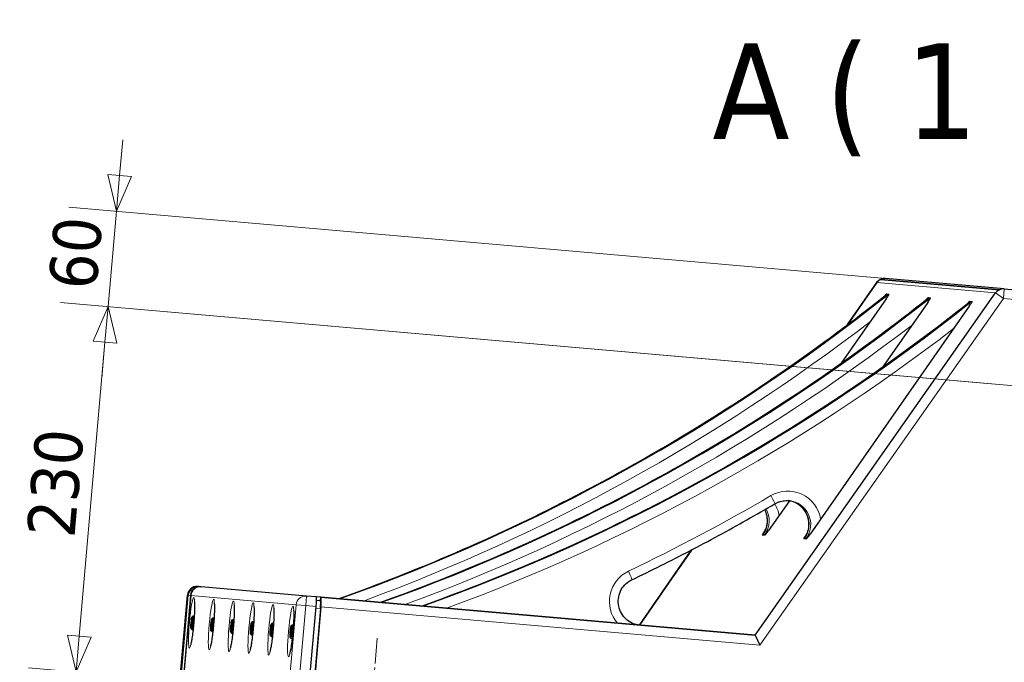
# Model space of a CAD drawing. Header units: millimetres. Extents: x -2236 to 4365, y 90 to 3088.
# Tile 29 of 39: x 2278 to 2896, y 992 to 1395. Entities that reach past the tile are written whole.
import ezdxf

# ---------------------------------------------------------------- set-up
doc = ezdxf.new("R2010")
doc.units = ezdxf.units.MM
doc.header["$LTSCALE"] = 15
doc.linetypes.add('CHAIN', pattern=[0.3543, 0.2362, -0.0295, 0.0591, -0.0295])
for name, color, linetype, lineweight, true_color in [('Centro (ISO)', 7, 'Continuous', 15, 0x0080bf), ('Quota (ISO)', 7, 'Continuous', 15, 0x008000), ('Simbolo (ISO)', 5, 'Continuous', 25, 0x0000ff), ('Visibile sottile (ISO)', 9, 'Continuous', 18, 0x808080)]:
    doc.layers.add(name, color=color, linetype=linetype, lineweight=lineweight, true_color=true_color)
doc.layers.add('Visibile (ISO)', color=7, linetype='Continuous', lineweight=25)
doc.styles.add('Etichetta testo (ISO)', font='tahoma.ttf')
doc.styles.add('Testo nota (ISO)', font='tahoma.ttf')
doc.dimstyles.new('Default (ISO)', dxfattribs={"dimscale": 15, "dimtxt": 2, "dimasz": 1.5, "dimexe": 2, "dimexo": 0.5, "dimgap": 0.5, "dimtad": 1, "dimtoh": 1, "dimrnd": 1e-08, "dimtxsty": 'Testo nota (ISO)', "dimblk": 'Filled-1', "dimcen": 0.09, "dimdle": 10, "dimclrd": 256, "dimclre": 256, "dimclrt": 256, "dimazin": 2, "dimtfac": 0.75, "dimtmove": 0, "dimatfit": 3, "dimfxl": 0, "dimtolj": 1, "dimtzin": 0, "dimlwd": -1, "dimlwe": -1, "dimarcsym": 0})

# ---------------------------------------------------------------- blocks, each defined once
blk = doc.blocks.new('Filled-1')
at = {"color": 0}
for p, q in [((0, 0), (-1, 0.333)), ((-1, 0.333), (-1, -0.333)), ((-1, 0), (0, 0)), ((-1, -0.333), (0, 0))]:
    blk.add_line(p, q, dxfattribs=at)
at = {"color": 0, "flags": 128}
blk.add_lwpolyline([(-1, -0.333), (0, 0), (-1, 0.333), (-1, -0.333)], dxfattribs=at)
at = {"color": 0}
blk.add_solid([(-1, -0.333), (0, 0), (-1, 0.333), (-1, -0.333)], dxfattribs=at)
blk = doc.blocks.new('*D6')
at = {"layer": 'Defpoints', "color": 0, "transparency": 16777216}
for p in [(2928.95, 1125.26), (3076.09, 449.36), (2859.95, 336.53)]:
    blk.add_point(p, dxfattribs=at)
at = {"layer": 'Quota (ISO)', "transparency": 16777216}
for p, q in [((2928.3, 1117.79), (2857.33, 306.65)), ((3075.44, 441.89), (3062.04, 288.74)), ((3042.24, 320.59), (2882.36, 334.57))]:
    blk.add_line(p, q, dxfattribs=at)
at = {"layer": 'Quota (ISO)', "transparency": 16777216, "xscale": 22.5, "yscale": 22.5, "zscale": 22.5}
for p, rotation in [((2859.95, 336.53), 174.999999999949), ((3064.66, 318.62), 354.999999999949)]:
    blk.add_blockref('Filled-1', p, dxfattribs=dict(at, rotation=rotation))
at = {"layer": 'Quota (ISO)', "transparency": 16777216, "insert": (2933, 353.36), "char_height": 30, "attachment_point": 4, "rotation": 355, "style": 'Testo nota (ISO)'}
blk.add_mtext('\\A1; 206', dxfattribs=at)
blk = doc.blocks.new('*D7')
at = {"layer": 'Defpoints', "color": 0, "transparency": 16777216}
for p in [(2928.95, 1125.26), (2495.91, 932.27), (2446.95, 372.67)]:
    blk.add_point(p, dxfattribs=at)
at = {"layer": 'Quota (ISO)', "transparency": 16777216}
for p, q in [((2928.3, 1117.79), (2857.33, 306.65)), ((2495.25, 924.8), (2444.33, 342.78)), ((2837.53, 338.5), (2469.36, 370.71))]:
    blk.add_line(p, q, dxfattribs=at)
at = {"layer": 'Quota (ISO)', "transparency": 16777216, "xscale": 22.5, "yscale": 22.5, "zscale": 22.5}
for p, rotation in [((2446.95, 372.67), 174.9999999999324), ((2859.95, 336.53), 354.9999999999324)]:
    blk.add_blockref('Filled-1', p, dxfattribs=dict(at, rotation=rotation))
at = {"layer": 'Quota (ISO)', "transparency": 16777216, "insert": (2616.43, 380.79), "char_height": 30, "attachment_point": 4, "rotation": 355, "style": 'Testo nota (ISO)'}
blk.add_mtext('\\A1; 415', dxfattribs=at)
blk = doc.blocks.new('*D11')
at = {"layer": 'Defpoints', "color": 0, "transparency": 16777216}
for p in [(2894.86, 1165.89), (2313.67, 985.86), (2461.82, 972.89)]:
    blk.add_point(p, dxfattribs=at)
at = {"layer": 'Quota (ISO)', "transparency": 16777216}
for p, q in [((2887.39, 1166.54), (2303.83, 1217.6)), ((2331.75, 1192.57), (2315.63, 1008.27)), ((2454.35, 973.55), (2283.78, 988.47))]:
    blk.add_line(p, q, dxfattribs=at)
at = {"layer": 'Quota (ISO)', "transparency": 16777216, "xscale": 22.5, "yscale": 22.5, "zscale": 22.5}
for p, rotation in [((2333.71, 1214.98), 84.99999999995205), ((2313.67, 985.86), 264.9999999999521)]:
    blk.add_blockref('Filled-1', p, dxfattribs=dict(at, rotation=rotation))
at = {"layer": 'Quota (ISO)', "transparency": 16777216, "insert": (2297.88, 1070.7), "char_height": 30, "attachment_point": 4, "rotation": 85, "style": 'Testo nota (ISO)'}
blk.add_mtext('\\A1;230', dxfattribs=at)
blk = doc.blocks.new('*D14')
at = {"layer": 'Defpoints', "color": 0, "transparency": 16777216}
for p in [(2895.62, 1226.05), (2333.71, 1214.98), (2918.28, 1163.84)]:
    blk.add_point(p, dxfattribs=at)
at = {"layer": 'Quota (ISO)', "transparency": 16777216}
for p, q in [((2340.9, 1297.17), (2342.86, 1319.58)), ((2888.15, 1226.7), (2309.06, 1277.37)), ((2338.94, 1274.75), (2333.71, 1214.98)), ((2910.8, 1164.49), (2303.83, 1217.6)), ((2331.75, 1192.57), (2329.79, 1170.15))]:
    blk.add_line(p, q, dxfattribs=at)
at = {"layer": 'Quota (ISO)', "transparency": 16777216, "xscale": 22.5, "yscale": 22.5, "zscale": 22.5}
for p, rotation in [((2338.94, 1274.75), 264.9999999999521), ((2333.71, 1214.98), 84.99999999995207)]:
    blk.add_blockref('Filled-1', p, dxfattribs=dict(at, rotation=rotation))
at = {"layer": 'Quota (ISO)', "transparency": 16777216, "insert": (2311.48, 1226.13), "char_height": 30, "attachment_point": 4, "rotation": 85, "style": 'Testo nota (ISO)'}
blk.add_mtext('\\A1;60', dxfattribs=at)

msp = doc.modelspace()

# ---------------------------------------------------------------- linework, layer by layer
at = {"layer": 'Centro (ISO)', "linetype": 'CHAIN', "ltscale": 5.866186}
msp.add_line((2894.865, 1165.887), (2973.751, 1158.985), dxfattribs=at)
at = {"layer": 'Centro (ISO)', "linetype": 'CHAIN', "ltscale": 5.555937}
msp.add_line((2495.908, 932.269), (2502.445, 1006.984), dxfattribs=at)
at = {"layer": 'Visibile (ISO)'}
for p, q in [((2815.582, 1230.015), (2797.216, 1203.507)), ((2797.391, 1203.638), (2815.683, 1230.04)), ((2815.677, 1230.032), (2797.391, 1203.638)), ((2818.032, 1232.031), (2892.544, 1225.512)), ((2892.544, 1225.512), (2818.032, 1232.031)), ((2821.037, 1232.575), (2821.056, 1232.573)), ((2895.602, 1226.051), (2821.056, 1232.573)), ((2739.321, 1008.846), (2890.17, 1223.524)), ((2739.321, 1008.846), (2890.164, 1223.516)), ((2822.774, 1222.385), (2821.732, 1222.476)), ((2821.766, 1222.908), (2823.311, 1222.772)), ((2895.602, 1226.051), (3136.181, 1205.003)), ((2821.566, 1219.796), (2793.404, 1179.435)), ((2847.613, 1217.517), (2819.451, 1177.156)), ((2848.821, 1220.106), (2847.779, 1220.197)), ((2847.813, 1220.629), (2849.359, 1220.494)), ((2874.868, 1217.827), (2873.826, 1217.918)), ((2873.86, 1218.35), (2875.406, 1218.215)), ((2873.66, 1215.238), (2773.85, 1072.192)), ((2760.845, 1093.162), (2747.803, 1074.471)), ((2745.632, 1074.661), (2746.153, 1075.408)), ((2745.432, 1071.549), (2743.886, 1071.684)), ((2744.424, 1072.072), (2745.466, 1071.98)), ((2771.479, 1069.27), (2769.934, 1069.405)), ((2770.471, 1069.793), (2771.513, 1069.702)), ((2771.679, 1072.382), (2772.2, 1073.129)), ((2699.391, 1062.312), (2666.75, 1015.2)), ((2666.828, 1015.191), (2699.522, 1062.38)), ((2699.522, 1062.38), (2666.828, 1015.191)), ((2390.411, 1039.371), (2389.888, 1039.417)), ((2391.824, 1039.248), (2390.411, 1039.371)), ((2391.824, 1039.248), (2391.998, 1039.232)), ((2458.112, 1033.448), (2391.998, 1039.232)), ((2357.416, 737.097), (2383.388, 1033.963)), ((2358.007, 737.045), (2383.979, 1033.911)), ((2358.007, 737.045), (2383.979, 1033.911)), ((2385.347, 1033.791), (2359.374, 736.925)), ((2385.52, 1033.776), (2359.548, 736.91)), ((2464.112, 1032.923), (2458.112, 1033.448)), ((2467.112, 1032.661), (2464.112, 1032.923)), ((2466.924, 1030.513), (2467.112, 1032.661)), ((2466.924, 1030.513), (2467.112, 1032.661)), ((2467.112, 1032.661), (2739.321, 1008.846)), ((2739.321, 1008.846), (2467.112, 1032.661)), ((2438.14, 730.034), (2464.112, 1026.9)), ((2466.828, 1025.659), (2441.03, 730.785)), ((2467.112, 1026.638), (2441.14, 729.772)), ((2464.327, 1030.897), (2466.83, 1030.678)), ((2386.069, 1018.203), (2386.323, 1018.912)), ((2386.323, 1018.912), (2386.339, 1017.371)), ((2386.382, 1020.386), (2386.918, 1020.839)), ((2386.952, 1020.852), (2387.712, 1020.786)), ((2398.816, 1019.298), (2399.351, 1019.751)), ((2399.385, 1019.764), (2400.145, 1019.698)), ((2411.249, 1018.21), (2411.785, 1018.663)), ((2411.818, 1018.677), (2412.578, 1018.61)), ((2385.731, 1012.943), (2386.18, 1012.404)), ((2385.831, 1015.953), (2386.069, 1018.203)), ((2386.186, 1015.922), (2385.831, 1015.953)), ((2385.848, 1014.412), (2385.831, 1015.953)), ((2386.101, 1015.121), (2385.848, 1014.412)), ((2386.33, 1018.18), (2386.069, 1018.203)), ((2386.339, 1017.371), (2386.101, 1015.121)), ((2398.265, 1014.865), (2398.502, 1017.115)), ((2398.619, 1014.834), (2398.265, 1014.865)), ((2398.281, 1013.324), (2398.265, 1014.865)), ((2398.535, 1014.033), (2398.281, 1013.324)), ((2398.502, 1017.115), (2398.756, 1017.824)), ((2398.764, 1017.092), (2398.502, 1017.115)), ((2398.772, 1016.283), (2398.535, 1014.033)), ((2398.756, 1017.824), (2398.772, 1016.283)), ((2410.698, 1013.777), (2410.935, 1016.027)), ((2411.052, 1013.746), (2410.698, 1013.777)), ((2410.714, 1012.236), (2410.698, 1013.777)), ((2410.968, 1012.945), (2410.714, 1012.236)), ((2410.935, 1016.027), (2411.189, 1016.736)), ((2411.197, 1016.004), (2410.935, 1016.027)), ((2411.205, 1015.195), (2410.968, 1012.945)), ((2411.189, 1016.736), (2411.205, 1015.195)), ((2423.131, 1012.69), (2423.369, 1014.94)), ((2423.486, 1012.659), (2423.131, 1012.69)), ((2423.147, 1011.149), (2423.131, 1012.69)), ((2423.369, 1014.94), (2423.622, 1015.649)), ((2423.63, 1014.917), (2423.369, 1014.94)), ((2423.639, 1014.107), (2423.401, 1011.858)), ((2423.622, 1015.649), (2423.639, 1014.107)), ((2423.682, 1017.122), (2424.218, 1017.576)), ((2424.251, 1017.589), (2425.011, 1017.522)), ((2435.564, 1011.602), (2435.802, 1013.852)), ((2435.802, 1013.852), (2436.056, 1014.561)), ((2436.063, 1013.829), (2435.802, 1013.852)), ((2436.072, 1013.02), (2435.834, 1010.77)), ((2436.056, 1014.561), (2436.072, 1013.02)), ((2436.115, 1016.035), (2436.651, 1016.488)), ((2436.685, 1016.501), (2437.445, 1016.435)), ((2447.998, 1010.514), (2448.235, 1012.764)), ((2448.235, 1012.764), (2448.489, 1013.473)), ((2448.497, 1012.741), (2448.235, 1012.764)), ((2448.489, 1013.473), (2448.505, 1011.932)), ((2448.548, 1014.947), (2449.084, 1015.4)), ((2449.118, 1015.413), (2449.878, 1015.347)), ((2386.211, 1012.385), (2386.971, 1012.318)), ((2398.164, 1011.855), (2398.613, 1011.316)), ((2398.644, 1011.297), (2399.404, 1011.23)), ((2410.598, 1010.767), (2411.047, 1010.228)), ((2411.077, 1010.209), (2411.837, 1010.143)), ((2423.031, 1009.68), (2423.48, 1009.14)), ((2423.401, 1011.858), (2423.147, 1011.149)), ((2423.511, 1009.121), (2424.271, 1009.055)), ((2435.464, 1008.592), (2435.913, 1008.053)), ((2435.919, 1011.571), (2435.564, 1011.602)), ((2435.581, 1010.061), (2435.564, 1011.602)), ((2435.834, 1010.77), (2435.581, 1010.061)), ((2435.944, 1008.034), (2436.704, 1007.967)), ((2447.897, 1007.504), (2448.346, 1006.965)), ((2448.352, 1010.483), (2447.998, 1010.514)), ((2448.014, 1008.973), (2447.998, 1010.514)), ((2448.268, 1009.682), (2448.014, 1008.973)), ((2448.505, 1011.932), (2448.268, 1009.682)), ((2448.377, 1006.946), (2449.137, 1006.879)), ((2739.321, 1008.846), (2742.243, 1002.567))]:
    msp.add_line(p, q, dxfattribs=at)
for centre, end in [((2820.514, 1226.598), 145.284397), ((2895.079, 1220.074), 144.905321), ((2389.365, 1033.44), 175)]:
    msp.add_arc(centre, 6, 85, end, dxfattribs=at)
for centre, major_axis, ratio, start_param, end_param in [((2820.533, 1226.596), (-0.523, -5.977), 0.9885696, 3.6651914, 4.1887902), ((2820.514, 1226.598), (0.523, 5.977), 0.9848078, 0, 1.0455451), ((2820.533, 1226.596), (-0.523, -5.977), 0.9885696, 3.1415927, 3.6651914), ((2819.708, 1219.958), (2.07, 2.946), 0.0754791, 0.0437165, 1.0625512), ((2821.253, 1219.823), (2.07, 2.946), 0.0754791, 4.7561054, 6.3269018), ((2845.755, 1217.679), (2.07, 2.946), 0.0754791, 0.0437165, 1.0625512), ((2847.301, 1217.544), (2.07, 2.946), 0.0754791, 4.7561054, 6.3269018), ((2871.802, 1215.4), (2.07, 2.946), 0.0754791, 0.0437165, 1.0625512), ((2873.348, 1215.265), (2.07, 2.946), 0.0754791, 4.7561054, 6.3269018), ((2745.945, 1074.633), (-2.07, -2.946), 0.0754791, 4.7561054, 6.3269018), ((2747.49, 1074.498), (-2.07, -2.946), 0.0754791, 0.0437165, 1.6145128), ((2749.319, 1068.632), (-4.921, 3.433), 0.0435779, 6.2075624, 6.7311612), ((2750.361, 1068.541), (-4.921, 3.433), 0.0435779, 5.9365409, 6.2075624), ((2771.992, 1072.355), (-2.07, -2.946), 0.0754791, 4.7561054, 6.3269018), ((2775.367, 1066.353), (-4.921, 3.433), 0.0435779, 6.2075624, 6.7311612), ((2773.537, 1072.219), (-2.07, -2.946), 0.0754791, 0.0437165, 1.6145128), ((2776.408, 1066.262), (-4.921, 3.433), 0.0435779, 5.9365409, 6.2075624), ((2389.888, 1033.394), (0.523, 5.977), 0.9885696, 0, 1.5707963), ((2389.888, 1033.394), (-0.523, -5.977), 0.9885696, 3.1415927, 4.712389), ((2391.301, 1033.27), (0.523, 5.977), 0.9961947, 0, 1.5707963), ((2391.475, 1033.255), (0.523, 5.977), 0.9961947, 0, 1.5707963), ((2463.589, 1026.946), (0.523, 5.977), 0.0874887, 4.712389, 6.2831853), ((2466.589, 1026.684), (-0.523, -5.977), 0.0874887, 1.5707963, 3.1415927), ((2466.394, 1025.697), (0.436, 4.981), 0.0871557, 4.712389, 6.2831853), ((2386.581, 1016.618), (0.37, 4.234), 0.0871557, 3.053992, 6.370786), ((2399.015, 1015.531), (0.37, 4.234), 0.0871557, 3.053992, 6.370786), ((2411.448, 1014.443), (0.37, 4.234), 0.0871557, 3.053992, 6.370786), ((2423.881, 1013.355), (0.37, 4.234), 0.0871557, 3.053992, 6.370786), ((2436.314, 1012.267), (0.37, 4.234), 0.0871557, 3.053992, 6.370786), ((2448.747, 1011.18), (0.37, 4.234), 0.0871557, 3.053992, 6.370786)]:
    msp.add_ellipse(centre, major_axis=major_axis, ratio=ratio, start_param=start_param, end_param=end_param, dxfattribs=at)
for centre in [(2386.085, 1016.662), (2398.518, 1015.574), (2410.952, 1014.486), (2423.385, 1013.399), (2435.818, 1012.311), (2448.251, 1011.223)]:
    msp.add_ellipse(centre, major_axis=(-0.327, -3.736), ratio=0.0871557, dxfattribs=at)
for points, knots in [([(2478.015, 1031.707), (2502.805, 1040.515), (2527.306, 1050.145), (2575.625, 1071.005), (2599.443, 1082.236), (2646.292, 1106.249), (2669.322, 1119.032), (2714.493, 1146.092), (2736.634, 1160.371), (2779.932, 1190.361), (2801.088, 1206.074), (2821.705, 1222.469)], [0.42723903, 0.42723903, 0.42723903, 0.42723903, 0.49321923, 0.49321923, 0.55920633, 0.55920633, 0.62519343, 0.62519343, 0.69118053, 0.69118053, 0.75716763, 0.75716763, 0.75716763, 0.75716763]), ([(2823.055, 1222.107), (2823.007, 1222.171), (2822.962, 1222.227), (2822.856, 1222.345), (2822.806, 1222.382), (2822.774, 1222.385)], [1.6282375, 1.6282375, 1.6282375, 1.6282375, 1.69168334, 1.69168334, 1.801783, 1.801783, 1.801783, 1.801783]), ([(2504.062, 1029.428), (2528.852, 1038.236), (2553.353, 1047.866), (2601.672, 1068.726), (2625.491, 1079.957), (2672.339, 1103.97), (2695.369, 1116.753), (2740.54, 1143.814), (2762.681, 1158.092), (2805.979, 1188.083), (2827.135, 1203.795), (2847.752, 1220.19)], [0.42723903, 0.42723903, 0.42723903, 0.42723903, 0.49321923, 0.49321923, 0.55920633, 0.55920633, 0.62519343, 0.62519343, 0.69118053, 0.69118053, 0.75716763, 0.75716763, 0.75716763, 0.75716763]), ([(2530.11, 1027.149), (2554.899, 1035.958), (2579.4, 1045.587), (2627.719, 1066.447), (2651.538, 1077.678), (2698.386, 1101.691), (2721.416, 1114.474), (2766.587, 1141.535), (2788.729, 1155.813), (2832.026, 1185.804), (2853.182, 1201.516), (2873.8, 1217.911)], [0.42723903, 0.42723903, 0.42723903, 0.42723903, 0.49321923, 0.49321923, 0.55920633, 0.55920633, 0.62519343, 0.62519343, 0.69118053, 0.69118053, 0.75716763, 0.75716763, 0.75716763, 0.75716763]), ([(2849.102, 1219.828), (2849.054, 1219.893), (2849.009, 1219.949), (2848.903, 1220.067), (2848.853, 1220.103), (2848.821, 1220.106)], [1.6282375, 1.6282375, 1.6282375, 1.6282375, 1.69168334, 1.69168334, 1.801783, 1.801783, 1.801783, 1.801783]), ([(2875.149, 1217.549), (2875.101, 1217.614), (2875.057, 1217.67), (2874.95, 1217.788), (2874.9, 1217.824), (2874.868, 1217.827)], [1.6282375, 1.6282375, 1.6282375, 1.6282375, 1.69168334, 1.69168334, 1.801783, 1.801783, 1.801783, 1.801783]), ([(2751.781, 1091.264), (2752.31, 1091.573), (2752.857, 1091.849), (2753.98, 1092.333), (2754.557, 1092.539), (2755.731, 1092.881), (2756.328, 1093.015), (2757.534, 1093.209), (2758.143, 1093.269), (2759.363, 1093.313), (2759.974, 1093.297), (2760.583, 1093.244)], [2.52692907, 2.52692907, 2.52692907, 2.52692907, 2.64986179, 2.64986179, 2.7727945, 2.7727945, 2.89572722, 2.89572722, 3.01865994, 3.01865994, 3.14159265, 3.14159265, 3.14159265, 3.14159265]), ([(2770.446, 1069.786), (2771.359, 1071.095), (2772.063, 1072.552), (2772.979, 1075.614), (2773.192, 1077.217), (2773.105, 1080.41), (2772.806, 1081.998), (2771.728, 1085.001), (2770.947, 1086.415), (2768.983, 1088.926), (2767.799, 1090.023), (2765.145, 1091.787), (2763.676, 1092.455), (2761.457, 1093.057), (2760.762, 1093.194), (2760.061, 1093.28)], [1.0471976, 1.0471976, 1.0471976, 1.0471976, 1.3666112, 1.3666112, 1.6855505, 1.6855505, 2.0044267, 2.0044267, 2.3236727, 2.3236727, 2.6435882, 2.6435882, 2.9642198, 2.9642198, 3.1064826, 3.1064826, 3.1064826, 3.1064826]), ([(2662.046, 1043.644), (2668.155, 1046.569), (2674.24, 1049.545), (2686.361, 1055.597), (2692.397, 1058.673), (2704.417, 1064.925), (2710.401, 1068.101), (2722.316, 1074.551), (2728.248, 1077.825), (2740.056, 1084.472), (2745.932, 1087.844), (2751.781, 1091.264)], [0.532162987, 0.532162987, 0.532162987, 0.532162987, 0.548663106, 0.548663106, 0.565163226, 0.565163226, 0.581663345, 0.581663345, 0.598163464, 0.598163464, 0.614663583, 0.614663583, 0.614663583, 0.614663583]), ([(2744.399, 1072.065), (2745.312, 1073.374), (2746.016, 1074.831), (2746.932, 1077.893), (2747.144, 1079.496), (2747.058, 1082.689), (2746.759, 1084.277), (2745.998, 1086.395), (2745.736, 1086.997), (2745.436, 1087.579)], [1.0471976, 1.0471976, 1.0471976, 1.0471976, 1.3666112, 1.3666112, 1.6855505, 1.6855505, 2.0044267, 2.0044267, 2.1355293, 2.1355293, 2.1355293, 2.1355293]), ([(2667.144, 1015.16), (2665.556, 1015.299), (2663.99, 1015.696), (2661.062, 1016.967), (2659.701, 1017.84), (2657.324, 1019.973), (2656.307, 1021.232), (2654.721, 1024.006), (2654.151, 1025.521), (2653.515, 1028.653), (2653.448, 1030.269), (2653.822, 1033.441), (2654.263, 1034.997), (2655.608, 1037.891), (2656.513, 1039.229), (2658.695, 1041.554), (2659.973, 1042.54), (2661.593, 1043.42), (2661.818, 1043.535), (2662.046, 1043.644)], [0, 0, 0, 0, 0.3211792, 0.3211792, 0.6421181, 0.6421181, 0.9624407, 0.9624407, 1.2820302, 1.2820302, 1.6010597, 1.6010597, 1.9199085, 1.9199085, 2.2390193, 2.2390193, 2.558741, 2.558741, 2.6094297, 2.6094297, 2.6094297, 2.6094297]), ([(2387.826, 1030.129), (2387.826, 1030.129), (2387.826, 1030.127), (2387.831, 1030.101), (2387.847, 1029.986), (2387.887, 1029.551), (2387.912, 1029.149), (2387.948, 1027.981), (2387.952, 1027.134), (2387.919, 1025.058), (2387.874, 1023.788), (2387.732, 1020.999), (2387.631, 1019.469), (2387.383, 1016.344), (2387.234, 1014.748), (2386.905, 1011.683), (2386.726, 1010.214), (2386.362, 1007.592), (2386.177, 1006.43), (2385.842, 1004.612), (2385.687, 1003.912), (2385.536, 1003.338), (2385.502, 1003.223), (2385.469, 1003.119), (2385.461, 1003.097), (2385.461, 1003.097)], [3.456248, 3.456248, 3.456248, 3.456248, 3.4707232, 3.4707232, 3.5898857, 3.5898857, 3.7750999, 3.7750999, 4.0275172, 4.0275172, 4.3178789, 4.3178789, 4.6228339, 4.6228339, 4.93218, 4.93218, 5.2404459, 5.2404459, 5.5406722, 5.5406722, 5.8144601, 5.8144601, 5.9119643, 5.9119643, 5.9685299, 5.9685299, 5.9685299, 5.9685299]), ([(2400.259, 1029.041), (2400.259, 1029.041), (2400.259, 1029.039), (2400.264, 1029.013), (2400.28, 1028.899), (2400.32, 1028.463), (2400.345, 1028.061), (2400.381, 1026.894), (2400.385, 1026.046), (2400.352, 1023.97), (2400.308, 1022.7), (2400.165, 1019.911), (2400.065, 1018.381), (2399.816, 1015.256), (2399.667, 1013.66), (2399.339, 1010.596), (2399.159, 1009.127), (2398.795, 1006.504), (2398.61, 1005.343), (2398.275, 1003.524), (2398.12, 1002.825), (2397.969, 1002.25), (2397.935, 1002.135), (2397.902, 1002.031), (2397.894, 1002.01), (2397.894, 1002.01)], [3.456248, 3.456248, 3.456248, 3.456248, 3.4707232, 3.4707232, 3.5898857, 3.5898857, 3.7750999, 3.7750999, 4.0275172, 4.0275172, 4.3178789, 4.3178789, 4.6228339, 4.6228339, 4.93218, 4.93218, 5.2404459, 5.2404459, 5.5406722, 5.5406722, 5.8144601, 5.8144601, 5.9119643, 5.9119643, 5.9685299, 5.9685299, 5.9685299, 5.9685299]), ([(2412.692, 1027.953), (2412.692, 1027.953), (2412.693, 1027.952), (2412.697, 1027.925), (2412.713, 1027.811), (2412.753, 1027.376), (2412.778, 1026.973), (2412.814, 1025.806), (2412.819, 1024.959), (2412.785, 1022.882), (2412.741, 1021.613), (2412.598, 1018.823), (2412.498, 1017.294), (2412.249, 1014.168), (2412.1, 1012.573), (2411.772, 1009.508), (2411.592, 1008.039), (2411.228, 1005.416), (2411.043, 1004.255), (2410.708, 1002.436), (2410.554, 1001.737), (2410.402, 1001.162), (2410.368, 1001.047), (2410.335, 1000.943), (2410.327, 1000.922), (2410.327, 1000.922)], [3.456248, 3.456248, 3.456248, 3.456248, 3.4707232, 3.4707232, 3.5898857, 3.5898857, 3.7750999, 3.7750999, 4.0275172, 4.0275172, 4.3178789, 4.3178789, 4.6228339, 4.6228339, 4.93218, 4.93218, 5.2404459, 5.2404459, 5.5406722, 5.5406722, 5.8144601, 5.8144601, 5.9119643, 5.9119643, 5.9685299, 5.9685299, 5.9685299, 5.9685299]), ([(2425.126, 1026.865), (2425.126, 1026.865), (2425.126, 1026.864), (2425.13, 1026.837), (2425.147, 1026.723), (2425.187, 1026.288), (2425.211, 1025.885), (2425.247, 1024.718), (2425.252, 1023.871), (2425.218, 1021.794), (2425.174, 1020.525), (2425.032, 1017.735), (2424.931, 1016.206), (2424.682, 1013.081), (2424.533, 1011.485), (2424.205, 1008.42), (2424.026, 1006.951), (2423.661, 1004.329), (2423.476, 1003.167), (2423.142, 1001.348), (2422.987, 1000.649), (2422.835, 1000.075), (2422.801, 999.96), (2422.768, 999.856), (2422.761, 999.834), (2422.761, 999.834)], [3.456248, 3.456248, 3.456248, 3.456248, 3.4707232, 3.4707232, 3.5898857, 3.5898857, 3.7750999, 3.7750999, 4.0275172, 4.0275172, 4.3178789, 4.3178789, 4.6228339, 4.6228339, 4.93218, 4.93218, 5.2404459, 5.2404459, 5.5406722, 5.5406722, 5.8144601, 5.8144601, 5.9119643, 5.9119643, 5.9685299, 5.9685299, 5.9685299, 5.9685299]), ([(2437.559, 1025.778), (2437.559, 1025.778), (2437.559, 1025.776), (2437.563, 1025.75), (2437.58, 1025.635), (2437.62, 1025.2), (2437.645, 1024.798), (2437.681, 1023.63), (2437.685, 1022.783), (2437.651, 1020.707), (2437.607, 1019.437), (2437.465, 1016.648), (2437.364, 1015.118), (2437.115, 1011.993), (2436.967, 1010.397), (2436.638, 1007.332), (2436.459, 1005.863), (2436.094, 1003.241), (2435.909, 1002.079), (2435.575, 1000.261), (2435.42, 999.561), (2435.269, 998.987), (2435.235, 998.872), (2435.202, 998.768), (2435.194, 998.746), (2435.194, 998.746)], [3.456248, 3.456248, 3.456248, 3.456248, 3.4707232, 3.4707232, 3.5898857, 3.5898857, 3.7750999, 3.7750999, 4.0275172, 4.0275172, 4.3178789, 4.3178789, 4.6228339, 4.6228339, 4.93218, 4.93218, 5.2404459, 5.2404459, 5.5406722, 5.5406722, 5.8144601, 5.8144601, 5.9119643, 5.9119643, 5.9685299, 5.9685299, 5.9685299, 5.9685299]), ([(2449.992, 1024.69), (2449.992, 1024.69), (2449.992, 1024.688), (2449.997, 1024.662), (2450.013, 1024.548), (2450.053, 1024.112), (2450.078, 1023.71), (2450.114, 1022.542), (2450.118, 1021.695), (2450.085, 1019.619), (2450.04, 1018.349), (2449.898, 1015.56), (2449.797, 1014.03), (2449.549, 1010.905), (2449.4, 1009.309), (2449.071, 1006.245), (2448.892, 1004.775), (2448.528, 1002.153), (2448.343, 1000.992), (2448.008, 999.173), (2447.853, 998.474), (2447.702, 997.899), (2447.668, 997.784), (2447.635, 997.68), (2447.627, 997.658), (2447.627, 997.658)], [3.456248, 3.456248, 3.456248, 3.456248, 3.4707232, 3.4707232, 3.5898857, 3.5898857, 3.7750999, 3.7750999, 4.0275172, 4.0275172, 4.3178789, 4.3178789, 4.6228339, 4.6228339, 4.93218, 4.93218, 5.2404459, 5.2404459, 5.5406722, 5.5406722, 5.8144601, 5.8144601, 5.9119643, 5.9119643, 5.9685299, 5.9685299, 5.9685299, 5.9685299])]:
    msp.add_open_spline(points, degree=3, knots=knots, dxfattribs=at)
for points in [[(2821.732, 1222.476), (2821.722, 1222.477), (2821.713, 1222.474), (2821.705, 1222.468)], [(2847.779, 1220.197), (2847.769, 1220.198), (2847.76, 1220.195), (2847.753, 1220.189)], [(2873.826, 1217.918), (2873.816, 1217.919), (2873.807, 1217.917), (2873.8, 1217.911)], [(2744.865, 1071.598), (2744.849, 1071.61), (2744.834, 1071.621), (2744.819, 1071.633)], [(2770.912, 1069.319), (2770.896, 1069.331), (2770.881, 1069.343), (2770.867, 1069.355)]]:
    msp.add_open_spline(points, degree=3, dxfattribs=at)
at = {"layer": 'Visibile sottile (ISO)'}
for p, q in [((2890.164, 1223.516), (2815.677, 1230.032)), ((2822.472, 1222.411), (2821.766, 1222.908)), ((2823.311, 1222.772), (2823.331, 1222.759)), ((2895.079, 1220.074), (2890.17, 1223.524)), ((2895.602, 1226.051), (2895.079, 1220.074)), ((2895.079, 1220.074), (2742.243, 1002.567)), ((2848.52, 1220.132), (2847.813, 1220.629)), ((2849.359, 1220.494), (2849.378, 1220.48)), ((2874.567, 1217.853), (2873.86, 1218.35)), ((2875.406, 1218.215), (2875.425, 1218.201)), ((3135.658, 1199.026), (2895.079, 1220.074)), ((2745.799, 1074.543), (2745.632, 1074.661)), ((2744.87, 1071.598), (2744.819, 1071.633)), ((2770.917, 1069.319), (2770.867, 1069.355)), ((2771.846, 1072.264), (2771.679, 1072.382)), ((2357.439, 737.095), (2383.411, 1033.961)), ((2383.388, 1033.963), (2383.411, 1033.961)), ((2383.411, 1033.961), (2383.979, 1033.911)), ((2383.979, 1033.911), (2385.347, 1033.791)), ((2385.52, 1033.776), (2451.635, 1027.992)), ((2458.112, 1033.448), (2457.589, 1027.471)), ((2451.635, 1027.992), (2425.662, 731.126)), ((2431.617, 730.605), (2457.589, 1027.471)), ((2457.589, 1027.471), (2451.635, 1027.992)), ((2457.589, 1027.471), (2464.112, 1026.9)), ((2464.025, 1025.904), (2466.828, 1025.659)), ((2742.243, 1002.567), (2467.112, 1026.638))]:
    msp.add_line(p, q, dxfattribs=at)
for centre, major_axis, ratio, start_param, end_param in [((2820.514, 1226.598), (-4.932, 3.417), 0.0870725, 6.1317948, 6.2831853), ((2079.764, 2162.861), (104.587, 1195.434), 0.9961947, 3.5688245, 3.8987624), ((2080.806, 2162.769), (-104.587, -1195.434), 0.9961947, 0.4272318, 0.7571698), ((2105.811, 2160.582), (104.587, 1195.434), 0.9961947, 3.5688245, 3.8987624), ((2106.853, 2160.491), (-104.587, -1195.434), 0.9961947, 0.4272318, 0.7571698), ((2131.859, 2158.303), (104.587, 1195.434), 0.9961947, 3.5688245, 3.8987624), ((2132.9, 2158.212), (-104.587, -1195.434), 0.9961947, 0.4272318, 0.7571698), ((2081.327, 2162.724), (105.11, 1201.411), 0.9961947, 3.5796243, 3.8826369), ((2107.374, 2160.445), (105.11, 1201.411), 0.9961947, 3.5796243, 3.8826369), ((2133.421, 2158.166), (105.11, 1201.411), 0.9961947, 3.5796243, 3.8826369), ((2759.796, 1078.255), (1.83, 20.92), 0.9961947, 4.9614025, 6.8978489), ((2133.421, 2158.166), (-107.114, -1224.323), 0.9961947, 0.532163, 0.6146636), ((2748.752, 1096.443), (3.029, -5.179), 0.0712034, 0, 1.5203858), ((2758.233, 1078.392), (1.307, 14.943), 0.9961947, 4.1887902, 6.2481559), ((2759.275, 1078.301), (1.307, 14.943), 0.9961947, 4.1887902, 6.2831853), ((2732.186, 1080.671), (1.307, 14.943), 0.9961947, 4.1887902, 5.2785503), ((2733.228, 1080.58), (-1.307, -14.943), 0.9961947, 1.0471976, 2.1770133), ((2733.749, 1080.534), (1.83, 20.92), 0.9961947, 4.9614025, 5.3346289), ((2668.973, 1030.058), (-1.83, -20.92), 0.9961947, 3.6737556, 5.5079919), ((2659.455, 1049.055), (2.591, -5.412), 0.0751031, 0, 1.5264338), ((2389.365, 1033.44), (0.523, 5.977), 0.9961947, 0, 1.5707963), ((2457.589, 1027.471), (0.523, 5.977), 0.9961947, 0, 1.5707963)]:
    msp.add_ellipse(centre, major_axis=major_axis, ratio=ratio, start_param=start_param, end_param=end_param, dxfattribs=at)
for centre in [(2386.036, 1016.666), (2398.469, 1015.578), (2410.902, 1014.491), (2423.335, 1013.403), (2435.768, 1012.315), (2448.202, 1011.227)]:
    msp.add_ellipse(centre, major_axis=(1.386, 15.839), ratio=0.0871557, dxfattribs=at)

# ---------------------------------------------------------------- texts
at = {"layer": 'Simbolo (ISO)', "insert": (2712.592, 1309.141), "char_height": 60, "attachment_point": 7, "style": 'Etichetta testo (ISO)'}
msp.add_mtext('A ( 1 : 15 )', dxfattribs=at)

# ---------------------------------------------------------------- dimensions: what is measured, and where the dimension line sits
at = {"layer": 'Quota (ISO)'}
for base, p1, p2, override, picture, middle in [((2333.712, 1214.981), (2895.622, 1226.05), (2918.275, 1163.838), {"dimgap": 0.5, "dimtoh": 0, "dimdec": 2, "dimtol": 0, "dimlim": 0, "dimtp": 0, "dimtm": 0, "dimtdec": 2, "dimtofl": 1, "dimatfit": 1}, '*D14', (2336.327, 1244.867)), ((2313.667, 985.856), (2894.865, 1165.887), (2461.819, 972.895), {"dimgap": 0.5, "dimtoh": 0, "dimdec": 2, "dimtol": 0, "dimlim": 0, "dimtp": 0, "dimtm": 0, "dimtdec": 2, "dimtofl": 0, "dimatfit": 1}, '*D11', (2323.689, 1100.419))]:
    dim = msp.add_linear_dim(base=base, p1=p1, p2=p2, angle=265, dimstyle='Default (ISO)', override=override, dxfattribs=at)
    dim.commit()
    dim.dimension.update_dxf_attribs({"geometry": picture, "text_midpoint": middle, "dimtype": 160})
for base, p1, p2, angle, text, picture, middle in [((2446.949, 372.667), (2928.954, 1125.261), (2495.908, 932.269), 355, ' 415', '*D7', (2653.449, 354.601)), ((2859.949, 336.534), (3076.094, 449.365), (2928.954, 1125.261), 175, ' 206', '*D6', (2970.393, 326.872))]:
    dim = msp.add_linear_dim(base=base, p1=p1, p2=p2, angle=angle, text=text, dimstyle='Default (ISO)', override={"dimgap": 0.5, "dimtoh": 0, "dimdec": 2, "dimtol": 0, "dimlim": 0, "dimtp": 0, "dimtm": 0, "dimtdec": 2, "dimtofl": 0, "dimatfit": 1}, dxfattribs=at)
    dim.commit()
    dim.dimension.update_dxf_attribs({"geometry": picture, "text_midpoint": middle, "dimtype": 160})

doc.saveas('drawing.dxf')
